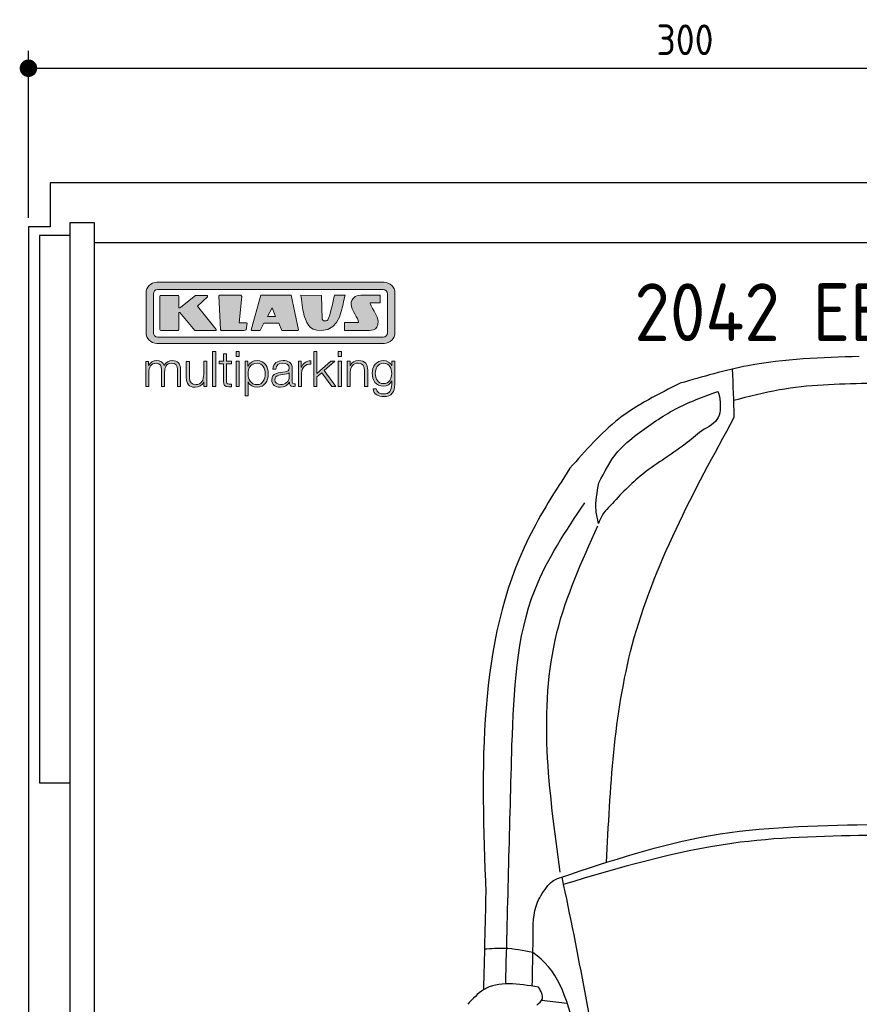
# Model space of a CAD drawing. Header units: millimetres. Extents: x -20 to 3511, y -1049 to 5673.
# Tile 3 of 4: x -20 to 1898, y 3424 to 5673. Entities that reach past the tile are written whole.
import ezdxf

# ---------------------------------------------------------------- set-up
doc = ezdxf.new("R2010")
doc.units = ezdxf.units.MM
for name, color, linetype in [('4', 3, 'Continuous'), ('5', 3, 'Continuous'), ('car', 1, 'Continuous'), ('Logo', 7, 'Continuous')]:
    doc.layers.add(name, color=color, linetype=linetype)
doc.styles.get("Standard").update_dxf_attribs({"font": 'ISOCP.SHX'})
doc.dimstyles.new('GEN-ISO', dxfattribs={"dimscale": 20, "dimtxt": 3.5, "dimasz": 2, "dimexe": 2, "dimexo": 1, "dimgap": 1.5, "dimtad": 1, "dimdec": 1, "dimdsep": 46, "dimtxsty": 'STANDARD', "dimblk": 'PUNKT', "dimcen": 2, "dimclrd": 256, "dimclre": 256, "dimclrt": 2, "dimadec": 0, "dimazin": 0, "dimtp": 0.1, "dimtm": 0.1, "dimtfac": 0.71, "dimtdec": 1, "dimtmove": 2, "dimatfit": 3, "dimldrblk": 'PUNKT', "dimfxl": 1, "dimtolj": 1, "dimarcsym": 0})

# ---------------------------------------------------------------- blocks, each defined once
blk = doc.blocks.new('PUNKT')
at = {"layer": '4', "color": 0, "linetype": 'ByBlock'}
blk.add_line((-0.5, 0), (-1, 0), dxfattribs=at)
at = {"layer": '4', "color": 0, "linetype": 'ByBlock', "const_width": 0.5}
blk.add_lwpolyline([(-0.25, 0, 1), (0.25, 0, 1)], format="xyb", close=True, dxfattribs=at)
blk = doc.blocks.new('*D7')
at = {"layer": '5', "lineweight": -2}
for p, q in [((0, 5220), (0, 5602.1)), ((3000, 5220), (3000, 5602.1)), ((40, 5562.1), (2960, 5562.1))]:
    blk.add_line(p, q, dxfattribs=at)
at = {"layer": 'DEFPOINTS', "color": 0}
for p in [(3000, 5562.1), (0, 5200), (3000, 5200)]:
    blk.add_point(p, dxfattribs=at)
at = {"layer": '5', "lineweight": -2, "xscale": 40, "yscale": 40, "zscale": 40, "rotation": 180}
blk.add_blockref('PUNKT', (0, 5562.1), dxfattribs=at)
at = {"layer": '5', "lineweight": -2, "xscale": 40, "yscale": 40, "zscale": 40}
blk.add_blockref('PUNKT', (3000, 5562.1), dxfattribs=at)
at = {"layer": '5', "color": 2, "insert": (1500, 5627.1), "char_height": 70, "attachment_point": 5}
blk.add_mtext('300', dxfattribs=at)
blk = doc.blocks.new('KLAUS')
at = {"layer": 'Logo'}
h = blk.add_hatch(color=8, dxfattribs=at)
h.dxf.hatch_style = 2
edge = h.paths.add_edge_path()
edge.add_spline(control_points=[(3.6, 29.09), (2.88, 29.09), (2.3, 28.51), (2.3, 27.8), (2.3, 27.8), (2.3, 16.11), (2.3, 16.11), (2.3, 15.39), (2.88, 14.81), (3.6, 14.81), (3.6, 14.81), (71.16, 14.81), (71.16, 14.81), (71.88, 14.81), (72.46, 15.39), (72.46, 16.11), (72.46, 16.11), (72.46, 27.8), (72.46, 27.8), (72.46, 28.51), (71.88, 29.09), (71.16, 29.09), (71.16, 29.09), (3.6, 29.09), (3.6, 29.09), (3.6, 29.09), (3.6, 29.09), (3.6, 29.09)], knot_values=[0, 0, 0, 0, 1, 1, 1, 2, 2, 2, 3, 3, 3, 4, 4, 4, 5, 5, 5, 6, 6, 6, 7, 7, 7, 8, 8, 8, 9, 9, 9, 9], degree=3, periodic=0)
edge = h.paths.add_edge_path()
edge.add_spline(control_points=[(3.35, 31.23), (3.35, 31.23), (71.47, 31.23), (71.47, 31.23), (73.26, 31.23), (74.71, 29.77), (74.71, 27.99), (74.71, 27.99), (74.71, 16.17), (74.71, 16.17), (74.71, 14.38), (73.26, 12.93), (71.47, 12.93), (71.47, 12.93), (3.35, 12.93), (3.35, 12.93), (1.56, 12.93), (0.11, 14.38), (0.11, 16.17), (0.11, 16.17), (0.11, 27.99), (0.11, 27.99), (0.11, 29.77), (1.56, 31.23), (3.35, 31.23), (3.35, 31.23), (3.35, 31.23), (3.35, 31.23)], knot_values=[0, 0, 0, 0, 1, 1, 1, 2, 2, 2, 3, 3, 3, 4, 4, 4, 5, 5, 5, 6, 6, 6, 7, 7, 7, 8, 8, 8, 9, 9, 9, 9], degree=3, periodic=0)
h = blk.add_hatch(color=8, dxfattribs=at)
h.dxf.hatch_style = 2
edge = h.paths.add_edge_path()
edge.add_spline(control_points=[(4.5, 27.33), (4.5, 27.33), (9.7, 27.33), (9.7, 27.33), (9.84, 27.33), (9.96, 27.22), (9.96, 27.08), (9.96, 27.08), (9.96, 23.69), (9.96, 23.69), (9.96, 23.69), (9.94, 23.64), (10.04, 23.59), (10.14, 23.53), (10.2, 23.57), (10.2, 23.57), (10.2, 23.57), (10.51, 23.75), (10.51, 23.75), (10.51, 23.75), (14.94, 27.33), (14.94, 27.33), (14.94, 27.33), (18.41, 27.33), (18.41, 27.33), (18.41, 27.33), (18.49, 27.33), (18.56, 27.2), (18.65, 27.04), (18.53, 26.91), (18.53, 26.91), (18.53, 26.91), (15.49, 24.11), (15.49, 24.11), (15.49, 24.11), (21.14, 17.06), (21.14, 17.06), (21.14, 17.06), (21.13, 16.91), (21.13, 16.91), (21.08, 16.84), (20.99, 16.82), (20.99, 16.82), (20.99, 16.82), (14.7, 16.82), (14.7, 16.82), (14.7, 16.82), (10.26, 22.17), (10.26, 22.17), (10.26, 22.17), (10.19, 22.24), (10.08, 22.21), (9.97, 22.18), (9.96, 22.11), (9.96, 22.11), (9.96, 22.11), (9.96, 17.08), (9.96, 17.08), (9.96, 16.94), (9.84, 16.82), (9.7, 16.82), (9.7, 16.82), (4.5, 16.82), (4.5, 16.82), (4.36, 16.82), (4.25, 16.94), (4.25, 17.08), (4.25, 17.08), (4.25, 27.08), (4.25, 27.08), (4.25, 27.22), (4.36, 27.33), (4.5, 27.33), (4.5, 27.33), (4.5, 27.33), (4.5, 27.33)], knot_values=[0, 0, 0, 0, 1, 1, 1, 2, 2, 2, 3, 3, 3, 4, 4, 4, 5, 5, 5, 6, 6, 6, 7, 7, 7, 8, 8, 8, 9, 9, 9, 10, 10, 10, 11, 11, 11, 12, 12, 12, 13, 13, 13, 14, 14, 14, 15, 15, 15, 16, 16, 16, 17, 17, 17, 18, 18, 18, 19, 19, 19, 20, 20, 20, 21, 21, 21, 22, 22, 22, 23, 23, 23, 24, 24, 24, 25, 25, 25, 25], degree=3, periodic=0)
h = blk.add_hatch(color=8, dxfattribs=at)
h.dxf.hatch_style = 2
h.paths.add_polyline_path([(22.42, 17.06), (21.97, 27.15), (22.24, 27.33), (28.55, 27.33), (28.86, 26.97), (28.01, 19.08), (30.26, 19.07), (30.44, 18.95), (30.08, 16.95), (29.49, 16.82), (22.6, 16.82)])
h = blk.add_hatch(color=8, dxfattribs=at)
h.paths.add_polyline_path([(36.52, 21.01), (38.93, 21.01), (37.87, 23.57)])
h.paths.add_polyline_path([(34.52, 27.33), (43.65, 27.33), (45.76, 16.94), (45.57, 16.82), (40.83, 16.82), (39.89, 18.95), (35.42, 18.95), (34.27, 16.82), (31.78, 16.82), (31.66, 17)])
h = blk.add_hatch(color=8, dxfattribs=at)
h.dxf.hatch_style = 2
edge = h.paths.add_edge_path()
edge.add_spline(control_points=[(52.69, 27.32), (52.69, 27.32), (52.88, 20.14), (52.88, 20.14), (53.01, 19.89), (53.2, 19.77), (53.43, 19.71), (53.91, 19.59), (54.43, 19.57), (54.64, 20.03), (55.23, 21.34), (56.27, 25.45), (56.6, 27.33), (56.6, 27.33), (59.77, 27.33), (59.77, 27.33), (58.77, 23.9), (58.56, 16.82), (52.63, 16.76), (48.72, 16.72), (48.01, 19.35), (47.27, 22.24), (46.89, 23.68), (46.54, 27.33), (46.54, 27.33), (46.54, 27.33), (52.69, 27.32), (52.69, 27.32), (52.69, 27.32), (52.69, 27.32), (52.69, 27.32)], knot_values=[0, 0, 0, 0, 1, 1, 1, 2, 2, 2, 3, 3, 3, 4, 4, 4, 5, 5, 5, 6, 6, 6, 7, 7, 7, 8, 8, 8, 9, 9, 9, 10, 10, 10, 10], degree=3, periodic=0)
h = blk.add_hatch(color=8, dxfattribs=at)
h.dxf.hatch_style = 2
edge = h.paths.add_edge_path()
edge.add_spline(control_points=[(64.46, 27.33), (64.46, 27.33), (70.31, 27.33), (70.31, 27.33), (70.31, 26.52), (70.31, 26.02), (70.31, 25.12), (70.31, 25.12), (67.3, 25.12), (67.3, 25.12), (67.24, 25.04), (67.25, 25.11), (67.25, 24.91), (67.25, 24.88), (69.73, 20.38), (69.73, 19.57), (69.73, 16.4), (67.22, 16.81), (65.9, 16.82), (65.9, 16.82), (59.59, 16.82), (59.59, 16.82), (59.59, 17.76), (59.59, 18.23), (59.59, 19.14), (59.59, 19.14), (63.75, 19.14), (63.75, 19.14), (63.82, 19.22), (63.81, 19.11), (63.81, 19.31), (63.81, 20.32), (61.58, 23.06), (61.58, 24.63), (61.58, 26.33), (62.83, 27.34), (64.46, 27.33), (64.46, 27.33), (64.46, 27.33), (64.46, 27.33)], knot_values=[0, 0, 0, 0, 1, 1, 1, 2, 2, 2, 3, 3, 3, 4, 4, 4, 5, 5, 5, 6, 6, 6, 7, 7, 7, 8, 8, 8, 9, 9, 9, 10, 10, 10, 11, 11, 11, 12, 12, 12, 13, 13, 13, 13], degree=3, periodic=0)
h = blk.add_hatch(color=30, dxfattribs=at)
h.dxf.hatch_style = 2
h.paths.add_polyline_path([(20.07, 0), (20.99, 0), (20.99, 10.45), (20.07, 10.45)])
h = blk.add_hatch(color=30, dxfattribs=at)
h.dxf.hatch_style = 2
edge = h.paths.add_edge_path()
edge.add_spline(control_points=[(24.22, 9.82), (24.22, 9.82), (23.3, 9.82), (23.3, 9.82), (23.3, 9.82), (23.3, 7.55), (23.3, 7.55), (23.3, 7.55), (21.98, 7.55), (21.98, 7.55), (21.98, 7.55), (21.98, 6.78), (21.98, 6.78), (21.98, 6.78), (23.3, 6.78), (23.3, 6.78), (23.3, 6.78), (23.3, 1.61), (23.3, 1.61), (23.28, 0.32), (23.71, -0.09), (24.94, -0.09), (25.22, -0.09), (25.48, -0.06), (25.76, -0.06), (25.76, -0.06), (25.76, 0.73), (25.76, 0.73), (25.5, 0.7), (25.23, 0.69), (24.97, 0.69), (24.31, 0.73), (24.22, 1.08), (24.22, 1.68), (24.22, 1.68), (24.22, 6.78), (24.22, 6.78), (24.22, 6.78), (25.76, 6.78), (25.76, 6.78), (25.76, 6.78), (25.76, 7.55), (25.76, 7.55), (25.76, 7.55), (24.22, 7.55), (24.22, 7.55), (24.22, 7.55), (24.22, 9.82), (24.22, 9.82), (24.22, 9.82), (24.22, 9.82), (24.22, 9.82)], knot_values=[0, 0, 0, 0, 1, 1, 1, 2, 2, 2, 3, 3, 3, 4, 4, 4, 5, 5, 5, 6, 6, 6, 7, 7, 7, 8, 8, 8, 9, 9, 9, 10, 10, 10, 11, 11, 11, 12, 12, 12, 13, 13, 13, 14, 14, 14, 15, 15, 15, 16, 16, 16, 17, 17, 17, 17], degree=3, periodic=0)
h = blk.add_hatch(color=30, dxfattribs=at)
h.paths.add_polyline_path([(27.1, 0), (28.03, 0), (28.03, 7.55), (27.1, 7.55)])
h.paths.add_polyline_path([(27.1, 8.98), (28.03, 8.98), (28.03, 10.45), (27.1, 10.45)])
h = blk.add_hatch(color=30, dxfattribs=at)
h.dxf.hatch_style = 2
h.paths.add_polyline_path([(50.4, 0), (51.32, 0), (51.32, 2.87), (52.82, 4.11), (55.8, 0), (56.96, 0), (53.52, 4.76), (56.74, 7.55), (55.51, 7.55), (51.32, 3.89), (51.32, 10.45), (50.4, 10.45)])
h = blk.add_hatch(color=30, dxfattribs=at)
h.paths.add_polyline_path([(57.74, 0), (58.66, 0), (58.66, 7.55), (57.74, 7.55)])
h.paths.add_polyline_path([(57.74, 8.98), (58.66, 8.98), (58.66, 10.45), (57.74, 10.45)])
h = blk.add_hatch(color=30, dxfattribs=at)
h.dxf.hatch_style = 2
edge = h.paths.add_edge_path()
edge.add_spline(control_points=[(0, 0), (0, 0), (0.92, 0), (0.92, 0), (0.92, 0), (0.92, 4.22), (0.92, 4.22), (0.94, 5.8), (1.58, 7), (3.18, 7), (4.35, 7), (4.77, 6.15), (4.76, 5.12), (4.76, 5.12), (4.76, 0), (4.76, 0), (4.76, 0), (5.68, 0), (5.68, 0), (5.68, 0), (5.68, 4.27), (5.68, 4.27), (5.68, 5.68), (6.14, 7), (7.73, 7), (9.05, 7), (9.52, 6.32), (9.52, 5.08), (9.52, 5.08), (9.52, 0), (9.52, 0), (9.52, 0), (10.44, 0), (10.44, 0), (10.44, 0), (10.44, 5.12), (10.44, 5.12), (10.44, 6.91), (9.59, 7.77), (7.94, 7.77), (6.94, 7.77), (5.99, 7.29), (5.54, 6.3), (5.26, 7.29), (4.36, 7.77), (3.37, 7.77), (2.17, 7.77), (1.38, 7.19), (0.89, 6.28), (0.89, 6.28), (0.85, 6.28), (0.85, 6.28), (0.85, 6.28), (0.85, 7.55), (0.85, 7.55), (0.85, 7.55), (0, 7.55), (0, 7.55), (0, 7.55), (0, 0), (0, 0), (0, 0), (0, 0), (0, 0)], knot_values=[0, 0, 0, 0, 1, 1, 1, 2, 2, 2, 3, 3, 3, 4, 4, 4, 5, 5, 5, 6, 6, 6, 7, 7, 7, 8, 8, 8, 9, 9, 9, 10, 10, 10, 11, 11, 11, 12, 12, 12, 13, 13, 13, 14, 14, 14, 15, 15, 15, 16, 16, 16, 17, 17, 17, 18, 18, 18, 19, 19, 19, 20, 20, 20, 21, 21, 21, 21], degree=3, periodic=0)
h = blk.add_hatch(color=30, dxfattribs=at)
h.dxf.hatch_style = 2
edge = h.paths.add_edge_path()
edge.add_spline(control_points=[(18.31, 7.55), (18.31, 7.55), (17.39, 7.55), (17.39, 7.55), (17.39, 7.55), (17.39, 3.59), (17.39, 3.59), (17.39, 2.05), (16.7, 0.56), (15.12, 0.56), (13.66, 0.56), (13.15, 1.27), (13.1, 2.64), (13.1, 2.64), (13.1, 7.55), (13.1, 7.55), (13.1, 7.55), (12.18, 7.55), (12.18, 7.55), (12.18, 7.55), (12.18, 2.65), (12.18, 2.65), (12.18, 0.89), (12.93, -0.22), (14.83, -0.22), (15.96, -0.22), (16.95, 0.35), (17.44, 1.36), (17.44, 1.36), (17.47, 1.36), (17.47, 1.36), (17.47, 1.36), (17.47, 0), (17.47, 0), (17.47, 0), (18.31, 0), (18.31, 0), (18.31, 0), (18.31, 7.55), (18.31, 7.55), (18.31, 7.55), (18.31, 7.55), (18.31, 7.55)], knot_values=[0, 0, 0, 0, 1, 1, 1, 2, 2, 2, 3, 3, 3, 4, 4, 4, 5, 5, 5, 6, 6, 6, 7, 7, 7, 8, 8, 8, 9, 9, 9, 10, 10, 10, 11, 11, 11, 12, 12, 12, 13, 13, 13, 14, 14, 14, 14], degree=3, periodic=0)
h = blk.add_hatch(color=30, dxfattribs=at)
edge = h.paths.add_edge_path()
edge.add_spline(control_points=[(35.84, 3.78), (35.84, 2.21), (35.12, 0.56), (33.37, 0.56), (31.4, 0.56), (30.72, 2.21), (30.72, 3.78), (30.72, 5.49), (31.33, 7), (33.37, 7), (35.12, 7), (35.84, 5.34), (35.84, 3.78), (35.84, 3.78), (35.84, 3.78), (35.84, 3.78)], knot_values=[0, 0, 0, 0, 1, 1, 1, 2, 2, 2, 3, 3, 3, 4, 4, 4, 5, 5, 5, 5], degree=3, periodic=0)
edge = h.paths.add_edge_path()
edge.add_spline(control_points=[(29.79, -2.8), (29.79, -2.8), (30.72, -2.8), (30.72, -2.8), (30.72, -2.8), (30.72, 1.43), (30.72, 1.43), (30.72, 1.43), (30.74, 1.43), (30.74, 1.43), (31.14, 0.35), (32.24, -0.22), (33.37, -0.22), (35.66, -0.22), (36.76, 1.64), (36.76, 3.78), (36.76, 5.91), (35.66, 7.77), (33.37, 7.77), (32.15, 7.77), (31.1, 7.14), (30.67, 6.12), (30.67, 6.12), (30.64, 6.12), (30.64, 6.12), (30.64, 6.12), (30.64, 7.55), (30.64, 7.55), (30.64, 7.55), (29.79, 7.55), (29.79, 7.55), (29.79, 7.55), (29.79, -2.8), (29.79, -2.8), (29.79, -2.8), (29.79, -2.8), (29.79, -2.8)], knot_values=[0, 0, 0, 0, 1, 1, 1, 2, 2, 2, 3, 3, 3, 4, 4, 4, 5, 5, 5, 6, 6, 6, 7, 7, 7, 8, 8, 8, 9, 9, 9, 10, 10, 10, 11, 11, 11, 12, 12, 12, 12], degree=3, periodic=0)
h = blk.add_hatch(color=30, dxfattribs=at)
edge = h.paths.add_edge_path()
edge.add_spline(control_points=[(43.03, 2.93), (43.04, 1.45), (41.8, 0.56), (40.39, 0.56), (39.53, 0.56), (38.71, 1.13), (38.71, 2.05), (38.71, 3.53), (40.66, 3.51), (42.22, 3.79), (42.47, 3.84), (42.88, 3.91), (43, 4.13), (43, 4.13), (43.03, 4.13), (43.03, 4.13), (43.03, 4.13), (43.03, 2.93), (43.03, 2.93), (43.03, 2.93), (43.03, 2.93), (43.03, 2.93)], knot_values=[0, 0, 0, 0, 1, 1, 1, 2, 2, 2, 3, 3, 3, 4, 4, 4, 5, 5, 5, 6, 6, 6, 7, 7, 7, 7], degree=3, periodic=0)
edge = h.paths.add_edge_path()
edge.add_spline(control_points=[(39.03, 5.24), (39.06, 6.47), (39.91, 7), (41.05, 7), (42.14, 7), (43.03, 6.69), (43.03, 5.45), (43.03, 4.61), (42.6, 4.51), (41.84, 4.42), (39.85, 4.19), (37.79, 4.11), (37.79, 1.99), (37.79, 0.47), (38.93, -0.22), (40.32, -0.22), (41.77, -0.22), (42.43, 0.34), (43.07, 1.32), (43.07, 1.32), (43.1, 1.32), (43.1, 1.32), (43.1, 0.53), (43.25, 0), (44.19, 0), (44.43, 0), (44.58, 0.01), (44.79, 0.06), (44.79, 0.06), (44.79, 0.83), (44.79, 0.83), (44.71, 0.81), (44.6, 0.78), (44.49, 0.78), (44.13, 0.78), (43.95, 0.98), (43.95, 1.33), (43.95, 1.33), (43.95, 5.34), (43.95, 5.34), (43.95, 7.36), (42.5, 7.77), (41.17, 7.77), (39.44, 7.77), (38.2, 7.01), (38.11, 5.24), (38.11, 5.24), (39.03, 5.24), (39.03, 5.24), (39.03, 5.24), (39.03, 5.24), (39.03, 5.24)], knot_values=[0, 0, 0, 0, 1, 1, 1, 2, 2, 2, 3, 3, 3, 4, 4, 4, 5, 5, 5, 6, 6, 6, 7, 7, 7, 8, 8, 8, 9, 9, 9, 10, 10, 10, 11, 11, 11, 12, 12, 12, 13, 13, 13, 14, 14, 14, 15, 15, 15, 16, 16, 16, 17, 17, 17, 17], degree=3, periodic=0)
h = blk.add_hatch(color=30, dxfattribs=at)
h.dxf.hatch_style = 2
edge = h.paths.add_edge_path()
edge.add_spline(control_points=[(45.79, 0), (45.79, 0), (46.71, 0), (46.71, 0), (46.71, 0), (46.71, 4.03), (46.71, 4.03), (46.71, 5.59), (47.85, 6.82), (49.52, 6.73), (49.52, 6.73), (49.52, 7.66), (49.52, 7.66), (48.16, 7.72), (47.14, 7), (46.67, 5.78), (46.67, 5.78), (46.64, 5.78), (46.64, 5.78), (46.64, 5.78), (46.64, 7.55), (46.64, 7.55), (46.64, 7.55), (45.79, 7.55), (45.79, 7.55), (45.79, 7.55), (45.79, 0), (45.79, 0), (45.79, 0), (45.79, 0), (45.79, 0)], knot_values=[0, 0, 0, 0, 1, 1, 1, 2, 2, 2, 3, 3, 3, 4, 4, 4, 5, 5, 5, 6, 6, 6, 7, 7, 7, 8, 8, 8, 9, 9, 9, 10, 10, 10, 10], degree=3, periodic=0)
h = blk.add_hatch(color=30, dxfattribs=at)
h.dxf.hatch_style = 2
edge = h.paths.add_edge_path()
edge.add_spline(control_points=[(60.41, 0), (60.41, 0), (61.33, 0), (61.33, 0), (61.33, 0), (61.33, 4.41), (61.33, 4.41), (61.36, 5.89), (62.24, 7), (63.7, 7), (65.2, 7), (65.62, 6.02), (65.62, 4.71), (65.62, 4.71), (65.62, 0), (65.62, 0), (65.62, 0), (66.54, 0), (66.54, 0), (66.54, 0), (66.54, 4.86), (66.54, 4.86), (66.54, 6.66), (65.9, 7.77), (63.78, 7.77), (62.71, 7.77), (61.7, 7.16), (61.36, 6.25), (61.36, 6.25), (61.33, 6.25), (61.33, 6.25), (61.33, 6.25), (61.33, 7.55), (61.33, 7.55), (61.33, 7.55), (60.41, 7.55), (60.41, 7.55), (60.41, 7.55), (60.41, 0), (60.41, 0), (60.41, 0), (60.41, 0), (60.41, 0)], knot_values=[0, 0, 0, 0, 1, 1, 1, 2, 2, 2, 3, 3, 3, 4, 4, 4, 5, 5, 5, 6, 6, 6, 7, 7, 7, 8, 8, 8, 9, 9, 9, 10, 10, 10, 11, 11, 11, 12, 12, 12, 13, 13, 13, 14, 14, 14, 14], degree=3, periodic=0)
h = blk.add_hatch(color=30, dxfattribs=at)
edge = h.paths.add_edge_path()
edge.add_spline(control_points=[(71.32, 0.86), (69.62, 0.86), (68.83, 2.34), (68.83, 3.86), (68.83, 5.43), (69.56, 7), (71.32, 7), (73.06, 7), (73.75, 5.34), (73.75, 3.86), (73.75, 2.33), (72.91, 0.86), (71.32, 0.86), (71.32, 0.86), (71.32, 0.86), (71.32, 0.86)], knot_values=[0, 0, 0, 0, 1, 1, 1, 2, 2, 2, 3, 3, 3, 4, 4, 4, 5, 5, 5, 5], degree=3, periodic=0)
edge = h.paths.add_edge_path()
edge.add_spline(control_points=[(74.67, 7.55), (74.67, 7.55), (73.75, 7.55), (73.75, 7.55), (73.75, 7.55), (73.75, 6.25), (73.75, 6.25), (73.75, 6.25), (73.72, 6.25), (73.72, 6.25), (73.35, 7.09), (72.41, 7.77), (71.32, 7.77), (69.13, 7.77), (67.9, 6.05), (67.9, 3.97), (67.9, 1.82), (68.9, 0.09), (71.32, 0.09), (72.4, 0.09), (73.29, 0.72), (73.72, 1.64), (73.72, 1.64), (73.75, 1.64), (73.75, 1.64), (73.75, 1.64), (73.75, 0.61), (73.75, 0.61), (73.75, -1.23), (73.01, -2.24), (71.32, -2.24), (70.29, -2.24), (69.31, -1.85), (69.1, -0.73), (69.1, -0.73), (68.18, -0.73), (68.18, -0.73), (68.31, -2.34), (69.81, -3.02), (71.32, -3.02), (73.79, -3.02), (74.65, -1.64), (74.67, 0.61), (74.67, 0.61), (74.67, 7.55), (74.67, 7.55), (74.67, 7.55), (74.67, 7.55), (74.67, 7.55)], knot_values=[0, 0, 0, 0, 1, 1, 1, 2, 2, 2, 3, 3, 3, 4, 4, 4, 5, 5, 5, 6, 6, 6, 7, 7, 7, 8, 8, 8, 9, 9, 9, 10, 10, 10, 11, 11, 11, 12, 12, 12, 13, 13, 13, 14, 14, 14, 15, 15, 15, 16, 16, 16, 16], degree=3, periodic=0)
at = {"layer": 'Logo', "lineweight": 0}
for points in [[(22.42, 17.06), (21.97, 27.15), (22.24, 27.33), (28.55, 27.33), (28.86, 26.97), (28.01, 19.08), (30.26, 19.07), (30.44, 18.95), (30.08, 16.95), (29.49, 16.82), (22.6, 16.82), (22.42, 17.06), (22.42, 17.06)], [(34.52, 27.33), (43.65, 27.33), (45.76, 16.94), (45.57, 16.82), (40.83, 16.82), (39.89, 18.95), (35.42, 18.95), (34.27, 16.82), (31.78, 16.82), (31.66, 17), (34.52, 27.33), (34.52, 27.33)], [(36.52, 21.01), (38.93, 21.01), (37.87, 23.57), (36.52, 21.01), (36.52, 21.01)], [(20.07, 0), (20.99, 0), (20.99, 10.45), (20.07, 10.45), (20.07, 0), (20.07, 0)], [(27.1, 8.98), (28.03, 8.98), (28.03, 10.45), (27.1, 10.45), (27.1, 8.98), (27.1, 8.98)], [(50.4, 0), (51.32, 0), (51.32, 2.87), (52.82, 4.11), (55.8, 0), (56.96, 0), (53.52, 4.76), (56.74, 7.55), (55.51, 7.55), (51.32, 3.89), (51.32, 10.45), (50.4, 10.45), (50.4, 0), (50.4, 0)], [(57.74, 8.98), (58.66, 8.98), (58.66, 10.45), (57.74, 10.45), (57.74, 8.98), (57.74, 8.98)], [(27.1, 0), (28.03, 0), (28.03, 7.55), (27.1, 7.55), (27.1, 0), (27.1, 0)], [(57.74, 0), (58.66, 0), (58.66, 7.55), (57.74, 7.55), (57.74, 0), (57.74, 0)]]:
    blk.add_lwpolyline(points, dxfattribs=at)
for points, knots in [([(3.35, 31.23), (3.35, 31.23), (71.47, 31.23), (71.47, 31.23), (73.26, 31.23), (74.71, 29.77), (74.71, 27.99), (74.71, 27.99), (74.71, 16.17), (74.71, 16.17), (74.71, 14.38), (73.26, 12.93), (71.47, 12.93), (71.47, 12.93), (3.35, 12.93), (3.35, 12.93), (1.56, 12.93), (0.11, 14.38), (0.11, 16.17), (0.11, 16.17), (0.11, 27.99), (0.11, 27.99), (0.11, 29.77), (1.56, 31.23), (3.35, 31.23), (3.35, 31.23), (3.35, 31.23), (3.35, 31.23)], [0, 0, 0, 0, 1, 1, 1, 2, 2, 2, 3, 3, 3, 4, 4, 4, 5, 5, 5, 6, 6, 6, 7, 7, 7, 8, 8, 8, 9, 9, 9, 9]), ([(3.6, 29.09), (2.88, 29.09), (2.3, 28.51), (2.3, 27.8), (2.3, 27.8), (2.3, 16.11), (2.3, 16.11), (2.3, 15.39), (2.88, 14.81), (3.6, 14.81), (3.6, 14.81), (71.16, 14.81), (71.16, 14.81), (71.88, 14.81), (72.46, 15.39), (72.46, 16.11), (72.46, 16.11), (72.46, 27.8), (72.46, 27.8), (72.46, 28.51), (71.88, 29.09), (71.16, 29.09), (71.16, 29.09), (3.6, 29.09), (3.6, 29.09), (3.6, 29.09), (3.6, 29.09), (3.6, 29.09)], [0, 0, 0, 0, 1, 1, 1, 2, 2, 2, 3, 3, 3, 4, 4, 4, 5, 5, 5, 6, 6, 6, 7, 7, 7, 8, 8, 8, 9, 9, 9, 9]), ([(4.5, 27.33), (4.5, 27.33), (9.7, 27.33), (9.7, 27.33), (9.84, 27.33), (9.96, 27.22), (9.96, 27.08), (9.96, 27.08), (9.96, 23.69), (9.96, 23.69), (9.96, 23.69), (9.94, 23.64), (10.04, 23.59), (10.14, 23.53), (10.2, 23.57), (10.2, 23.57), (10.2, 23.57), (10.51, 23.75), (10.51, 23.75), (10.51, 23.75), (14.94, 27.33), (14.94, 27.33), (14.94, 27.33), (18.41, 27.33), (18.41, 27.33), (18.41, 27.33), (18.49, 27.33), (18.56, 27.2), (18.65, 27.04), (18.53, 26.91), (18.53, 26.91), (18.53, 26.91), (15.49, 24.11), (15.49, 24.11), (15.49, 24.11), (21.14, 17.06), (21.14, 17.06), (21.14, 17.06), (21.13, 16.91), (21.13, 16.91), (21.08, 16.84), (20.99, 16.82), (20.99, 16.82), (20.99, 16.82), (14.7, 16.82), (14.7, 16.82), (14.7, 16.82), (10.26, 22.17), (10.26, 22.17), (10.26, 22.17), (10.19, 22.24), (10.08, 22.21), (9.97, 22.18), (9.96, 22.11), (9.96, 22.11), (9.96, 22.11), (9.96, 17.08), (9.96, 17.08), (9.96, 16.94), (9.84, 16.82), (9.7, 16.82), (9.7, 16.82), (4.5, 16.82), (4.5, 16.82), (4.36, 16.82), (4.25, 16.94), (4.25, 17.08), (4.25, 17.08), (4.25, 27.08), (4.25, 27.08), (4.25, 27.22), (4.36, 27.33), (4.5, 27.33), (4.5, 27.33), (4.5, 27.33), (4.5, 27.33)], [0, 0, 0, 0, 1, 1, 1, 2, 2, 2, 3, 3, 3, 4, 4, 4, 5, 5, 5, 6, 6, 6, 7, 7, 7, 8, 8, 8, 9, 9, 9, 10, 10, 10, 11, 11, 11, 12, 12, 12, 13, 13, 13, 14, 14, 14, 15, 15, 15, 16, 16, 16, 17, 17, 17, 18, 18, 18, 19, 19, 19, 20, 20, 20, 21, 21, 21, 22, 22, 22, 23, 23, 23, 24, 24, 24, 25, 25, 25, 25]), ([(52.69, 27.32), (52.69, 27.32), (52.88, 20.14), (52.88, 20.14), (53.01, 19.89), (53.2, 19.77), (53.43, 19.71), (53.91, 19.59), (54.43, 19.57), (54.64, 20.03), (55.23, 21.34), (56.27, 25.45), (56.6, 27.33), (56.6, 27.33), (59.77, 27.33), (59.77, 27.33), (58.77, 23.9), (58.56, 16.82), (52.63, 16.76), (48.72, 16.72), (48.01, 19.35), (47.27, 22.24), (46.89, 23.68), (46.54, 27.33), (46.54, 27.33), (46.54, 27.33), (52.69, 27.32), (52.69, 27.32), (52.69, 27.32), (52.69, 27.32), (52.69, 27.32)], [0, 0, 0, 0, 1, 1, 1, 2, 2, 2, 3, 3, 3, 4, 4, 4, 5, 5, 5, 6, 6, 6, 7, 7, 7, 8, 8, 8, 9, 9, 9, 10, 10, 10, 10]), ([(64.46, 27.33), (64.46, 27.33), (70.31, 27.33), (70.31, 27.33), (70.31, 26.52), (70.31, 26.02), (70.31, 25.12), (70.31, 25.12), (67.3, 25.12), (67.3, 25.12), (67.24, 25.04), (67.25, 25.11), (67.25, 24.91), (67.25, 24.88), (69.73, 20.38), (69.73, 19.57), (69.73, 16.4), (67.22, 16.81), (65.9, 16.82), (65.9, 16.82), (59.59, 16.82), (59.59, 16.82), (59.59, 17.76), (59.59, 18.23), (59.59, 19.14), (59.59, 19.14), (63.75, 19.14), (63.75, 19.14), (63.82, 19.22), (63.81, 19.11), (63.81, 19.31), (63.81, 20.32), (61.58, 23.06), (61.58, 24.63), (61.58, 26.33), (62.83, 27.34), (64.46, 27.33), (64.46, 27.33), (64.46, 27.33), (64.46, 27.33)], [0, 0, 0, 0, 1, 1, 1, 2, 2, 2, 3, 3, 3, 4, 4, 4, 5, 5, 5, 6, 6, 6, 7, 7, 7, 8, 8, 8, 9, 9, 9, 10, 10, 10, 11, 11, 11, 12, 12, 12, 13, 13, 13, 13]), ([(24.22, 9.82), (24.22, 9.82), (23.3, 9.82), (23.3, 9.82), (23.3, 9.82), (23.3, 7.55), (23.3, 7.55), (23.3, 7.55), (21.98, 7.55), (21.98, 7.55), (21.98, 7.55), (21.98, 6.78), (21.98, 6.78), (21.98, 6.78), (23.3, 6.78), (23.3, 6.78), (23.3, 6.78), (23.3, 1.61), (23.3, 1.61), (23.28, 0.32), (23.71, -0.09), (24.94, -0.09), (25.22, -0.09), (25.48, -0.06), (25.76, -0.06), (25.76, -0.06), (25.76, 0.73), (25.76, 0.73), (25.5, 0.7), (25.23, 0.69), (24.97, 0.69), (24.31, 0.73), (24.22, 1.08), (24.22, 1.68), (24.22, 1.68), (24.22, 6.78), (24.22, 6.78), (24.22, 6.78), (25.76, 6.78), (25.76, 6.78), (25.76, 6.78), (25.76, 7.55), (25.76, 7.55), (25.76, 7.55), (24.22, 7.55), (24.22, 7.55), (24.22, 7.55), (24.22, 9.82), (24.22, 9.82), (24.22, 9.82), (24.22, 9.82), (24.22, 9.82)], [0, 0, 0, 0, 1, 1, 1, 2, 2, 2, 3, 3, 3, 4, 4, 4, 5, 5, 5, 6, 6, 6, 7, 7, 7, 8, 8, 8, 9, 9, 9, 10, 10, 10, 11, 11, 11, 12, 12, 12, 13, 13, 13, 14, 14, 14, 15, 15, 15, 16, 16, 16, 17, 17, 17, 17]), ([(0, 0), (0, 0), (0.92, 0), (0.92, 0), (0.92, 0), (0.92, 4.22), (0.92, 4.22), (0.94, 5.8), (1.58, 7), (3.18, 7), (4.35, 7), (4.77, 6.15), (4.76, 5.12), (4.76, 5.12), (4.76, 0), (4.76, 0), (4.76, 0), (5.68, 0), (5.68, 0), (5.68, 0), (5.68, 4.27), (5.68, 4.27), (5.68, 5.68), (6.14, 7), (7.73, 7), (9.05, 7), (9.52, 6.32), (9.52, 5.08), (9.52, 5.08), (9.52, 0), (9.52, 0), (9.52, 0), (10.44, 0), (10.44, 0), (10.44, 0), (10.44, 5.12), (10.44, 5.12), (10.44, 6.91), (9.59, 7.77), (7.94, 7.77), (6.94, 7.77), (5.99, 7.29), (5.54, 6.3), (5.26, 7.29), (4.36, 7.77), (3.37, 7.77), (2.17, 7.77), (1.38, 7.19), (0.89, 6.28), (0.89, 6.28), (0.85, 6.28), (0.85, 6.28), (0.85, 6.28), (0.85, 7.55), (0.85, 7.55), (0.85, 7.55), (0, 7.55), (0, 7.55), (0, 7.55), (0, 0), (0, 0), (0, 0), (0, 0), (0, 0)], [0, 0, 0, 0, 1, 1, 1, 2, 2, 2, 3, 3, 3, 4, 4, 4, 5, 5, 5, 6, 6, 6, 7, 7, 7, 8, 8, 8, 9, 9, 9, 10, 10, 10, 11, 11, 11, 12, 12, 12, 13, 13, 13, 14, 14, 14, 15, 15, 15, 16, 16, 16, 17, 17, 17, 18, 18, 18, 19, 19, 19, 20, 20, 20, 21, 21, 21, 21]), ([(18.31, 7.55), (18.31, 7.55), (17.39, 7.55), (17.39, 7.55), (17.39, 7.55), (17.39, 3.59), (17.39, 3.59), (17.39, 2.05), (16.7, 0.56), (15.12, 0.56), (13.66, 0.56), (13.15, 1.27), (13.1, 2.64), (13.1, 2.64), (13.1, 7.55), (13.1, 7.55), (13.1, 7.55), (12.18, 7.55), (12.18, 7.55), (12.18, 7.55), (12.18, 2.65), (12.18, 2.65), (12.18, 0.89), (12.93, -0.22), (14.83, -0.22), (15.96, -0.22), (16.95, 0.35), (17.44, 1.36), (17.44, 1.36), (17.47, 1.36), (17.47, 1.36), (17.47, 1.36), (17.47, 0), (17.47, 0), (17.47, 0), (18.31, 0), (18.31, 0), (18.31, 0), (18.31, 7.55), (18.31, 7.55), (18.31, 7.55), (18.31, 7.55), (18.31, 7.55)], [0, 0, 0, 0, 1, 1, 1, 2, 2, 2, 3, 3, 3, 4, 4, 4, 5, 5, 5, 6, 6, 6, 7, 7, 7, 8, 8, 8, 9, 9, 9, 10, 10, 10, 11, 11, 11, 12, 12, 12, 13, 13, 13, 14, 14, 14, 14]), ([(29.79, -2.8), (29.79, -2.8), (30.72, -2.8), (30.72, -2.8), (30.72, -2.8), (30.72, 1.43), (30.72, 1.43), (30.72, 1.43), (30.74, 1.43), (30.74, 1.43), (31.14, 0.35), (32.24, -0.22), (33.37, -0.22), (35.66, -0.22), (36.76, 1.64), (36.76, 3.78), (36.76, 5.91), (35.66, 7.77), (33.37, 7.77), (32.15, 7.77), (31.1, 7.14), (30.67, 6.12), (30.67, 6.12), (30.64, 6.12), (30.64, 6.12), (30.64, 6.12), (30.64, 7.55), (30.64, 7.55), (30.64, 7.55), (29.79, 7.55), (29.79, 7.55), (29.79, 7.55), (29.79, -2.8), (29.79, -2.8), (29.79, -2.8), (29.79, -2.8), (29.79, -2.8)], [0, 0, 0, 0, 1, 1, 1, 2, 2, 2, 3, 3, 3, 4, 4, 4, 5, 5, 5, 6, 6, 6, 7, 7, 7, 8, 8, 8, 9, 9, 9, 10, 10, 10, 11, 11, 11, 12, 12, 12, 12]), ([(35.84, 3.78), (35.84, 2.21), (35.12, 0.56), (33.37, 0.56), (31.4, 0.56), (30.72, 2.21), (30.72, 3.78), (30.72, 5.49), (31.33, 7), (33.37, 7), (35.12, 7), (35.84, 5.34), (35.84, 3.78), (35.84, 3.78), (35.84, 3.78), (35.84, 3.78)], [0, 0, 0, 0, 1, 1, 1, 2, 2, 2, 3, 3, 3, 4, 4, 4, 5, 5, 5, 5]), ([(39.03, 5.24), (39.06, 6.47), (39.91, 7), (41.05, 7), (42.14, 7), (43.03, 6.69), (43.03, 5.45), (43.03, 4.61), (42.6, 4.51), (41.84, 4.42), (39.85, 4.19), (37.79, 4.11), (37.79, 1.99), (37.79, 0.47), (38.93, -0.22), (40.32, -0.22), (41.77, -0.22), (42.43, 0.34), (43.07, 1.32), (43.07, 1.32), (43.1, 1.32), (43.1, 1.32), (43.1, 0.53), (43.25, 0), (44.19, 0), (44.43, 0), (44.58, 0.01), (44.79, 0.06), (44.79, 0.06), (44.79, 0.83), (44.79, 0.83), (44.71, 0.81), (44.6, 0.78), (44.49, 0.78), (44.13, 0.78), (43.95, 0.98), (43.95, 1.33), (43.95, 1.33), (43.95, 5.34), (43.95, 5.34), (43.95, 7.36), (42.5, 7.77), (41.17, 7.77), (39.44, 7.77), (38.2, 7.01), (38.11, 5.24), (38.11, 5.24), (39.03, 5.24), (39.03, 5.24), (39.03, 5.24), (39.03, 5.24), (39.03, 5.24)], [0, 0, 0, 0, 1, 1, 1, 2, 2, 2, 3, 3, 3, 4, 4, 4, 5, 5, 5, 6, 6, 6, 7, 7, 7, 8, 8, 8, 9, 9, 9, 10, 10, 10, 11, 11, 11, 12, 12, 12, 13, 13, 13, 14, 14, 14, 15, 15, 15, 16, 16, 16, 17, 17, 17, 17]), ([(45.79, 0), (45.79, 0), (46.71, 0), (46.71, 0), (46.71, 0), (46.71, 4.03), (46.71, 4.03), (46.71, 5.59), (47.85, 6.82), (49.52, 6.73), (49.52, 6.73), (49.52, 7.66), (49.52, 7.66), (48.16, 7.72), (47.14, 7), (46.67, 5.78), (46.67, 5.78), (46.64, 5.78), (46.64, 5.78), (46.64, 5.78), (46.64, 7.55), (46.64, 7.55), (46.64, 7.55), (45.79, 7.55), (45.79, 7.55), (45.79, 7.55), (45.79, 0), (45.79, 0), (45.79, 0), (45.79, 0), (45.79, 0)], [0, 0, 0, 0, 1, 1, 1, 2, 2, 2, 3, 3, 3, 4, 4, 4, 5, 5, 5, 6, 6, 6, 7, 7, 7, 8, 8, 8, 9, 9, 9, 10, 10, 10, 10]), ([(60.41, 0), (60.41, 0), (61.33, 0), (61.33, 0), (61.33, 0), (61.33, 4.41), (61.33, 4.41), (61.36, 5.89), (62.24, 7), (63.7, 7), (65.2, 7), (65.62, 6.02), (65.62, 4.71), (65.62, 4.71), (65.62, 0), (65.62, 0), (65.62, 0), (66.54, 0), (66.54, 0), (66.54, 0), (66.54, 4.86), (66.54, 4.86), (66.54, 6.66), (65.9, 7.77), (63.78, 7.77), (62.71, 7.77), (61.7, 7.16), (61.36, 6.25), (61.36, 6.25), (61.33, 6.25), (61.33, 6.25), (61.33, 6.25), (61.33, 7.55), (61.33, 7.55), (61.33, 7.55), (60.41, 7.55), (60.41, 7.55), (60.41, 7.55), (60.41, 0), (60.41, 0), (60.41, 0), (60.41, 0), (60.41, 0)], [0, 0, 0, 0, 1, 1, 1, 2, 2, 2, 3, 3, 3, 4, 4, 4, 5, 5, 5, 6, 6, 6, 7, 7, 7, 8, 8, 8, 9, 9, 9, 10, 10, 10, 11, 11, 11, 12, 12, 12, 13, 13, 13, 14, 14, 14, 14]), ([(74.67, 7.55), (74.67, 7.55), (73.75, 7.55), (73.75, 7.55), (73.75, 7.55), (73.75, 6.25), (73.75, 6.25), (73.75, 6.25), (73.72, 6.25), (73.72, 6.25), (73.35, 7.09), (72.41, 7.77), (71.32, 7.77), (69.13, 7.77), (67.9, 6.05), (67.9, 3.97), (67.9, 1.82), (68.9, 0.09), (71.32, 0.09), (72.4, 0.09), (73.29, 0.72), (73.72, 1.64), (73.72, 1.64), (73.75, 1.64), (73.75, 1.64), (73.75, 1.64), (73.75, 0.61), (73.75, 0.61), (73.75, -1.23), (73.01, -2.24), (71.32, -2.24), (70.29, -2.24), (69.31, -1.85), (69.1, -0.73), (69.1, -0.73), (68.18, -0.73), (68.18, -0.73), (68.31, -2.34), (69.81, -3.02), (71.32, -3.02), (73.79, -3.02), (74.65, -1.64), (74.67, 0.61), (74.67, 0.61), (74.67, 7.55), (74.67, 7.55), (74.67, 7.55), (74.67, 7.55), (74.67, 7.55)], [0, 0, 0, 0, 1, 1, 1, 2, 2, 2, 3, 3, 3, 4, 4, 4, 5, 5, 5, 6, 6, 6, 7, 7, 7, 8, 8, 8, 9, 9, 9, 10, 10, 10, 11, 11, 11, 12, 12, 12, 13, 13, 13, 14, 14, 14, 15, 15, 15, 16, 16, 16, 16]), ([(71.32, 0.86), (69.62, 0.86), (68.83, 2.34), (68.83, 3.86), (68.83, 5.43), (69.56, 7), (71.32, 7), (73.06, 7), (73.75, 5.34), (73.75, 3.86), (73.75, 2.33), (72.91, 0.86), (71.32, 0.86), (71.32, 0.86), (71.32, 0.86), (71.32, 0.86)], [0, 0, 0, 0, 1, 1, 1, 2, 2, 2, 3, 3, 3, 4, 4, 4, 5, 5, 5, 5]), ([(43.03, 2.93), (43.04, 1.45), (41.8, 0.56), (40.39, 0.56), (39.53, 0.56), (38.71, 1.13), (38.71, 2.05), (38.71, 3.53), (40.66, 3.51), (42.22, 3.79), (42.47, 3.84), (42.88, 3.91), (43, 4.13), (43, 4.13), (43.03, 4.13), (43.03, 4.13), (43.03, 4.13), (43.03, 2.93), (43.03, 2.93), (43.03, 2.93), (43.03, 2.93), (43.03, 2.93)], [0, 0, 0, 0, 1, 1, 1, 2, 2, 2, 3, 3, 3, 4, 4, 4, 5, 5, 5, 6, 6, 6, 7, 7, 7, 7])]:
    blk.add_open_spline(points, degree=3, knots=knots, dxfattribs=at)

msp = doc.modelspace()

# ---------------------------------------------------------------- linework, layer by layer
msp.add_line((2850, 5163.5), (150, 5163.5))
msp.add_lwpolyline([(3000, 5200), (2950, 5200), (2950, 5300), (50, 5300), (50, 5200), (0, 5200), (0, 1400), (50, 1400), (50, 0), (2950, 0), (2950, 1400), (3000, 1400)], close=True)
for points in [[(95, 5210), (150, 5210), (150, 30), (122.5, 30)], [(95, 250), (95, 5210)], [(150, 5210), (150, 30)], [(95, 5180), (25, 5180), (25, 3930), (95, 3930)]]:
    msp.add_lwpolyline(points)
at = {"layer": 'car'}
msp.add_line((1172.49, 3432.79), (1231.06, 3426.42), dxfattribs=at)
for points, knots in [([(1898.28, 4903.55), (1812.71, 4900.88), (1673.54, 4896.54), (1540.26, 4857.41), (1488.92, 4842.34)], [0, 0, 0, 0, 255.3446186, 415.3287853, 415.3287853, 415.3287853, 415.3287853]), ([(1488.92, 4842.34), (1440.04, 4818.04), (1343.28, 4769.93), (1272.3, 4688.5), (1237.17, 4648.21)], [0, 0, 0, 0, 162.017862, 320.6852105, 320.6852105, 320.6852105, 320.6852105]), ([(1611.33, 4803.61), (1645.97, 4812.66), (1745.62, 4838.69), (1848.86, 4841.16), (1916.2, 4842.76)], [0, 0, 0, 0, 107.1604304, 308.2153593, 308.2153593, 308.2153593, 308.2153593]), ([(1390.91, 4726.4), (1419.14, 4746.68), (1475.99, 4787.52), (1541.68, 4811.72), (1574.74, 4823.9)], [0, 0, 0, 0, 103.7623244, 208.9412492, 208.9412492, 208.9412492, 208.9412492]), ([(1578.77, 4812.62), (1578.53, 4815.67), (1578.2, 4819.91), (1575.5, 4823.03), (1574.74, 4823.9)], [0, 0, 0, 0, 8.8064606, 12.2062148, 12.2062148, 12.2062148, 12.2062148]), ([(1578.77, 4812.62), (1580.8, 4794.96), (1584.87, 4759.68), (1553.73, 4742.61), (1538.18, 4734.08)], [0, 0, 0, 0, 48.4832555, 96.8863473, 96.8863473, 96.8863473, 96.8863473]), ([(1320.78, 3747.99), (1329.06, 3916.56), (1346.8, 4277.46), (1520.22, 4595.36), (1612.65, 4764.78)], [0, 0, 0, 0, 499.7846063, 1070.0543498, 1070.0543498, 1070.0543498, 1070.0543498]), ([(1303.3, 4614.61), (1315.78, 4639.8), (1337.35, 4683.34), (1375.03, 4713.63), (1390.91, 4726.4)], [0, 0, 0, 0, 83.0373225, 143.509417, 143.509417, 143.509417, 143.509417]), ([(1538.18, 4734.08), (1525.78, 4723.6), (1481.15, 4685.88), (1400.05, 4639.83), (1348.5, 4583.55), (1325.6, 4558.55)], [0, 0, 0, 0, 48.6760331, 175.256414, 276.4430292, 276.4430292, 276.4430292, 276.4430292]), ([(1237.17, 4648.21), (1203.66, 4596.13), (1021.62, 4313.25), (1034.44, 3964.09), (1044.9, 3679.21)], [0, 0, 0, 0, 184.2381467, 1000.6887944, 1000.6887944, 1000.6887944, 1000.6887944]), ([(1302.39, 4522.14), (1300.15, 4531.89), (1293.13, 4562.41), (1299.18, 4593.47), (1303.3, 4614.61)], [0, 0, 0, 0, 29.7987836, 93.2814867, 93.2814867, 93.2814867, 93.2814867]), ([(1104.78, 4015.78), (1109.38, 4138.84), (1116.9, 4340.06), (1228.04, 4505.27), (1271.21, 4569.45)], [0, 0, 0, 0, 359.5714781, 587.9451266, 587.9451266, 587.9451266, 587.9451266]), ([(1325.6, 4558.55), (1320.13, 4552.84), (1309.96, 4542.22), (1304.78, 4528.49), (1302.39, 4522.14)], [0, 0, 0, 0, 23.4297378, 43.57791, 43.57791, 43.57791, 43.57791]), ([(1300.23, 4515.71), (1263.83, 4435.48), (1151.11, 4187.05), (1188.71, 3911.81), (1214.17, 3725.44)], [0, 0, 0, 0, 260.8153839, 807.6577707, 807.6577707, 807.6577707, 807.6577707]), ([(1218.34, 3714.29), (1330.71, 3751.83), (1557.16, 3827.48), (1795.9, 3831.96), (1916.19, 3834.22)], [0, 0, 0, 0, 353.1593885, 711.7469693, 711.7469693, 711.7469693, 711.7469693]), ([(1916.19, 3809.69), (1812.46, 3807.55), (1576.16, 3802.67), (1349.28, 3735.2), (1221.98, 3697.35)], [0, 0, 0, 0, 309.9080612, 706.0341419, 706.0341419, 706.0341419, 706.0341419]), ([(1186.77, 3694.96), (1190.9, 3699.12), (1199.82, 3708.12), (1211.87, 3712.13), (1218.34, 3714.29)], [0, 0, 0, 0, 17.3560071, 37.4831907, 37.4831907, 37.4831907, 37.4831907]), ([(1218.34, 3714.29), (1219.56, 3708.65), (1258.45, 3528.03), (1290.28, 3345.99), (1321.12, 3169.65)], [0, 0, 0, 0, 17.3299427, 554.2607171, 554.2607171, 554.2607171, 554.2607171]), ([(1153.01, 3574.34), (1152.77, 3603.31), (1152.42, 3647.62), (1177.93, 3682.78), (1186.77, 3694.96)], [0, 0, 0, 0, 83.6327793, 127.948441, 127.948441, 127.948441, 127.948441]), ([(1152.46, 3541.84), (1130.83, 3546.23), (1094.21, 3553.67), (1057.06, 3550.59), (1041.85, 3549.33)], [0, 0, 0, 0, 65.7646495, 111.3530625, 111.3530625, 111.3530625, 111.3530625]), ([(1294.14, 3104.77), (1280.46, 3194.24), (1251.51, 3383.59), (1207.27, 3505.77), (1152.46, 3541.84)], [0, 0, 0, 0, 271.1433691, 573.8124327, 573.8124327, 573.8124327, 573.8124327]), ([(1165.19, 3463.03), (1119.39, 3470.42), (1055.78, 3480.67), (1015.15, 3436.15), (1003.79, 3423.69)], [0, 0, 0, 0, 125.6510702, 174.4800659, 174.4800659, 174.4800659, 174.4800659]), ([(1161.29, 3422.02), (1166.83, 3426.44), (1180.63, 3437.45), (1170.97, 3453.46), (1165.19, 3463.03)], [0, 0, 0, 0, 19.0460163, 47.4389508, 47.4389508, 47.4389508, 47.4389508])]:
    msp.add_open_spline(points, degree=3, knots=knots, dxfattribs=at)
for points in [[(1612.65, 4764.78), (1611.4, 4801.53), (1610.15, 4838.28), (1608.9, 4875.03)], [(1090.48, 3470.45), (1094.92, 3652.23), (1099.85, 3834.01), (1104.78, 4015.78)], [(1044.9, 3679.21), (1043.15, 3605.07), (1041.41, 3530.92), (1039.69, 3456.78)], [(1151.18, 3465.26), (1151.79, 3501.62), (1152.4, 3537.98), (1153.01, 3574.34)]]:
    msp.add_open_spline(points, degree=3, dxfattribs=at)

# ---------------------------------------------------------------- block references
at = {"layer": 'Logo', "xscale": 7.622047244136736, "yscale": 7.622047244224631, "zscale": 7.622047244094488, "rotation": 0.0110702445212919}
msp.add_blockref('KLAUS', (267.89, 4834.96), dxfattribs=at)

# ---------------------------------------------------------------- texts
msp.add_text('2042 EB LP=270', height=132).set_placement((1384.36, 4938.68))

# ---------------------------------------------------------------- dimensions: what is measured, and where the dimension line sits
at = {"layer": '5'}
dim = msp.add_linear_dim(base=(3000, 5562.06), p1=(0, 5200), p2=(3000, 5200), dimstyle='GEN-ISO', override={"dimlfac": 0.1, "dimtolj": 0}, dxfattribs=at)
dim.commit()
dim.dimension.update_dxf_attribs({"geometry": '*D7', "text_midpoint": (1500, 5627.06)})

doc.saveas('drawing.dxf')
